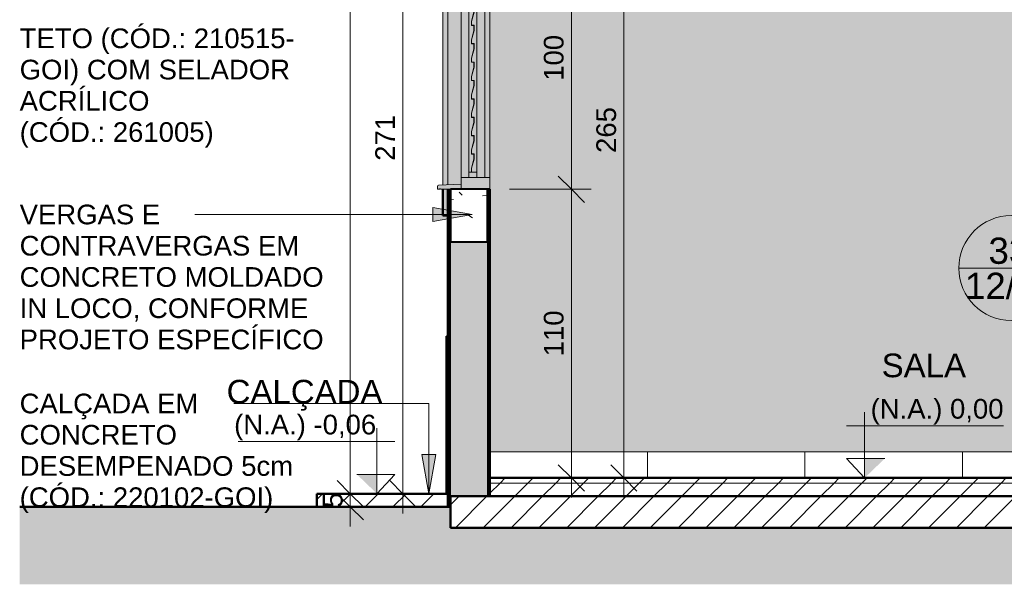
# Model space of a CAD drawing. Header units: metres. Extents: x -2.1 to 42.5, y -15.2 to 5.6.
# Tile 4 of 256: x -2.1 to 1.6, y -0.4 to 1.7. Entities that reach past the tile are written whole.
import ezdxf

# ---------------------------------------------------------------- set-up
doc = ezdxf.new("R2010")
doc.units = ezdxf.units.M
for name, color, linetype, lineweight in [('A-ANNO-DIMS', 7, 'Continuous', 9), ('A-ANNO-DIMS-50', 7, 'Continuous', 9), ('A-ANNO-SYMB', 7, 'Continuous', 9), ('A-DETL-GENF', 7, 'Continuous', 5), ('A-FLOR', 7, 'Continuous', 5), ('A-FLOR-MCUT', 7, 'Continuous', 5), ('A-FLOR-PATT', 7, 'Continuous', 50), ('A-GLAZ', 7, 'Continuous', 5), ('A-WALL', 7, 'Continuous', 5), ('A-WALL-PATT', 7, 'Continuous', 50), ('C-TOPO', 7, 'Continuous', 5), ('G-ANNO-DIMS', 7, 'Continuous', 9), ('G-ANNO-TEXT', 7, 'Continuous', 9), ('I-WALL', 7, 'Continuous', 5)]:
    doc.layers.add(name, color=color, linetype=linetype, lineweight=lineweight)
doc.layers.add('A-DETL', color=7, linetype='Continuous', lineweight=5, true_color=0x00a600)
doc.styles.add('Arial', font='arial.ttf', dxfattribs={"height": 0.075})
doc.styles.add('Arial_1', font='arial.ttf', dxfattribs={"height": 0.09})
doc.styles.add('Arial_2', font='arial.ttf', dxfattribs={"height": 0.1})
doc.dimstyles.new('Com_linha__ref__contínua__-_Cor_Vermelha_Arial_1_5mm_2', dxfattribs={"dimscale": 0.3048, "dimtxt": 0.076519, "dimasz": 0.328084, "dimexe": 0.246063, "dimexo": 0.246063, "dimgap": 0.024606, "dimtad": 1, "dimdec": 1, "dimlfac": 100, "dimrnd": 0.1, "dimdsep": 46, "dimtxsty": 'Arial', "dimblk1": 'OBLIQUE', "dimblk2": 'OBLIQUE', "dimsah": 1, "dimcen": 0.09, "dimdle": 0.246063, "dimazin": 0, "dimtfac": 1, "dimtdec": 4, "dimtix": 1, "dimtmove": 0, "dimatfit": 3, "dimfxl": 1, "dimtvp": 1, "dimtolj": 1, "dimtzin": 0, "dimarcsym": 2})
doc.dimstyles.new('Com_linha__ref__contínua__-_Cor_Vermelha_Arial_1_5mm_2_1', dxfattribs={"dimscale": 0.3048, "dimtxt": 0.076519, "dimasz": 0.328084, "dimexe": 0.246063, "dimexo": 0.246063, "dimgap": 0.024606, "dimtad": 1, "dimdec": 1, "dimlfac": 100, "dimrnd": 0.1, "dimdsep": 46, "dimtxsty": 'Arial', "dimblk1": 'OBLIQUE', "dimblk2": 'OBLIQUE', "dimsah": 1, "dimcen": 0.09, "dimdle": 0.246063, "dimazin": 0, "dimtfac": 1, "dimtdec": 4, "dimtix": 1, "dimtmove": 2, "dimatfit": 3, "dimfxl": 1, "dimtvp": 1, "dimtolj": 1, "dimtzin": 0, "dimarcsym": 2})
pattern_1 = [(45, (2.348, 2.53), (-0.053033, 0.053033), [])]

# ---------------------------------------------------------------- blocks, each defined once
blk = doc.blocks.new('JANELA DE CORRE_-2767304-C0')
at = {"layer": 'A-GLAZ', "true_color": 0xfffffe}
h = blk.add_hatch(color=7, dxfattribs=at)
h.paths.add_polyline_path([(-0.3464, 1.1), (-0.3464, 1.145), (-0.4564, 1.145), (-0.4564, 1.1), (-0.3564, 1.1)])
h.paths.add_polyline_path([(-0.3464, 2.055), (-0.3464, 2.1), (-0.4564, 2.1), (-0.4564, 2.055), (-0.3564, 2.055)])
for points in [[(-0.4564, 1.145), (-0.4264, 1.145), (-0.4264, 2.055), (-0.4564, 2.055), (-0.4564, 1.165)], [(-0.4164, 1.165), (-0.4164, 1.18), (-0.4064, 1.2151), (-0.4064, 1.235), (-0.4164, 1.235), (-0.4164, 1.25), (-0.4064, 1.2851), (-0.4064, 1.305), (-0.4164, 1.305), (-0.4164, 1.32), (-0.4064, 1.3551), (-0.4064, 1.375), (-0.4164, 1.375), (-0.4164, 1.39), (-0.4064, 1.4251), (-0.4064, 1.445), (-0.4164, 1.445), (-0.4164, 1.46), (-0.4064, 1.4951), (-0.4064, 1.515), (-0.4164, 1.515), (-0.4164, 1.53), (-0.4064, 1.5651), (-0.4064, 1.585), (-0.4164, 1.585), (-0.4164, 1.6), (-0.4064, 1.6351), (-0.4064, 1.655), (-0.4164, 1.655), (-0.4164, 1.67), (-0.4064, 1.7051), (-0.4064, 1.725), (-0.4164, 1.725), (-0.4164, 1.74), (-0.4064, 1.7751), (-0.4064, 1.795), (-0.4164, 1.795), (-0.4164, 1.81), (-0.4064, 1.8451), (-0.4064, 1.865), (-0.4164, 1.865), (-0.4164, 1.88), (-0.4064, 1.9151), (-0.4064, 1.935), (-0.4164, 1.935), (-0.4164, 1.95), (-0.4064, 1.9851), (-0.4064, 2.035), (-0.4074, 2.035), (-0.4074, 1.9851), (-0.4174, 1.95), (-0.4174, 1.934), (-0.4074, 1.934), (-0.4074, 1.9151), (-0.4174, 1.88), (-0.4174, 1.864), (-0.4074, 1.864), (-0.4074, 1.8451), (-0.4174, 1.8097), (-0.4174, 1.794), (-0.4074, 1.794), (-0.4074, 1.7751), (-0.4174, 1.74), (-0.4174, 1.724), (-0.4074, 1.724), (-0.4074, 1.7051), (-0.4174, 1.67), (-0.4174, 1.654), (-0.4074, 1.654), (-0.4074, 1.6351), (-0.4174, 1.6), (-0.4174, 1.584), (-0.4074, 1.584), (-0.4074, 1.5651), (-0.4174, 1.53), (-0.4174, 1.514), (-0.4074, 1.514), (-0.4074, 1.4951), (-0.4174, 1.46), (-0.4174, 1.444), (-0.4074, 1.444), (-0.4074, 1.4251), (-0.4174, 1.39), (-0.4174, 1.374), (-0.4074, 1.374), (-0.4074, 1.3551), (-0.4174, 1.32), (-0.4174, 1.304), (-0.4074, 1.304), (-0.4074, 1.2851), (-0.4174, 1.25), (-0.4174, 1.234), (-0.4074, 1.234), (-0.4074, 1.2151), (-0.4174, 1.18), (-0.4174, 1.165)], [(-0.3964, 1.145), (-0.3664, 1.145), (-0.3664, 2.055), (-0.3964, 2.055), (-0.3964, 1.165)], [(-0.3464, 1.145), (-0.3464, 2.055), (-0.3664, 2.055), (-0.3664, 1.145)]]:
    blk.add_hatch(color=7, dxfattribs=at).paths.add_polyline_path(points)
h = blk.add_hatch(color=7, dxfattribs=at)
h.paths.add_polyline_path([(-0.4264, 1.145), (-0.3964, 1.145), (-0.3964, 1.165), (-0.4264, 1.165)])
h.paths.add_polyline_path([(-0.4264, 2.035), (-0.3964, 2.035), (-0.3964, 2.055), (-0.4264, 2.055), (-0.4264, 2.0388)])
h = blk.add_hatch(color=7, dxfattribs=at)
h.paths.add_polyline_path([(-0.3964, 1.165), (-0.3964, 2.035), (-0.4064, 2.035), (-0.4064, 1.985), (-0.4164, 1.95), (-0.4164, 1.935), (-0.4064, 1.935), (-0.4064, 1.915), (-0.4164, 1.88), (-0.4164, 1.865), (-0.4064, 1.865), (-0.4064, 1.845), (-0.4164, 1.8097), (-0.4164, 1.795), (-0.4064, 1.795), (-0.4064, 1.775), (-0.4164, 1.74), (-0.4164, 1.725), (-0.4064, 1.725), (-0.4064, 1.705), (-0.4164, 1.67), (-0.4164, 1.655), (-0.4064, 1.655), (-0.4064, 1.635), (-0.4164, 1.6), (-0.4164, 1.585), (-0.4064, 1.585), (-0.4064, 1.565), (-0.4164, 1.53), (-0.4164, 1.515), (-0.4064, 1.515), (-0.4064, 1.495), (-0.4164, 1.46), (-0.4164, 1.445), (-0.4064, 1.445), (-0.4064, 1.425), (-0.4164, 1.39), (-0.4164, 1.375), (-0.4064, 1.375), (-0.4064, 1.355), (-0.4164, 1.32), (-0.4164, 1.305), (-0.4064, 1.305), (-0.4064, 1.285), (-0.4164, 1.25), (-0.4164, 1.235), (-0.4064, 1.235), (-0.4064, 1.215), (-0.4164, 1.18), (-0.4164, 1.165), (-0.4064, 1.165)])
h.paths.add_polyline_path([(-0.4264, 1.165), (-0.4174, 1.165), (-0.4174, 1.1801), (-0.4074, 1.2151), (-0.4074, 1.234), (-0.4174, 1.234), (-0.4174, 1.2501), (-0.4074, 1.2851), (-0.4074, 1.304), (-0.4174, 1.304), (-0.4174, 1.3201), (-0.4074, 1.3551), (-0.4074, 1.374), (-0.4174, 1.374), (-0.4174, 1.3901), (-0.4074, 1.4251), (-0.4074, 1.444), (-0.4174, 1.444), (-0.4174, 1.4601), (-0.4074, 1.4951), (-0.4074, 1.514), (-0.4174, 1.514), (-0.4174, 1.5301), (-0.4074, 1.5651), (-0.4074, 1.584), (-0.4174, 1.584), (-0.4174, 1.6001), (-0.4074, 1.6351), (-0.4074, 1.654), (-0.4174, 1.654), (-0.4174, 1.6701), (-0.4074, 1.7051), (-0.4074, 1.724), (-0.4174, 1.724), (-0.4174, 1.7401), (-0.4074, 1.7751), (-0.4074, 1.794), (-0.4174, 1.794), (-0.4174, 1.8101), (-0.4074, 1.8451), (-0.4074, 1.864), (-0.4174, 1.864), (-0.4174, 1.8801), (-0.4074, 1.9151), (-0.4074, 1.934), (-0.4174, 1.934), (-0.4174, 1.9501), (-0.4074, 1.9851), (-0.4074, 2.035), (-0.4264, 2.035), (-0.4264, 1.18)])
at = {"layer": 'A-GLAZ', "lineweight": 15}
for p, q in [((-0.3464, 2.1), (-0.3564, 2.1)), ((-0.3464, 2.055), (-0.3464, 2.1)), ((-0.4564, 2.055), (-0.3464, 2.055)), ((-0.3964, 2.055), (-0.4264, 2.055)), ((-0.4264, 2.055), (-0.4264, 2.035)), ((-0.4264, 2.035), (-0.3964, 2.035)), ((-0.4064, 2.036), (-0.4164, 2.036)), ((-0.4164, 2.036), (-0.4164, 2.035)), ((-0.4164, 2.035), (-0.4074, 2.035)), ((-0.4074, 2.035), (-0.4074, 1.9851)), ((-0.4064, 1.985), (-0.4064, 2.036)), ((-0.3964, 2.035), (-0.3964, 2.055)), ((-0.4074, 1.9851), (-0.4174, 1.9501)), ((-0.4164, 1.95), (-0.4064, 1.985)), ((-0.4174, 1.9501), (-0.4174, 1.934)), ((-0.4174, 1.934), (-0.4074, 1.934)), ((-0.4074, 1.9151), (-0.4174, 1.8801)), ((-0.4164, 1.935), (-0.4164, 1.95)), ((-0.4064, 1.935), (-0.4164, 1.935)), ((-0.4164, 1.88), (-0.4064, 1.915)), ((-0.4074, 1.934), (-0.4074, 1.9151)), ((-0.4064, 1.915), (-0.4064, 1.935)), ((-0.4174, 1.8801), (-0.4174, 1.864)), ((-0.4164, 1.865), (-0.4164, 1.88)), ((-0.4174, 1.864), (-0.4074, 1.864)), ((-0.4074, 1.8451), (-0.4174, 1.8101)), ((-0.4064, 1.865), (-0.4164, 1.865)), ((-0.4164, 1.81), (-0.4064, 1.845)), ((-0.4074, 1.864), (-0.4074, 1.8451)), ((-0.4064, 1.845), (-0.4064, 1.865)), ((-0.4174, 1.8101), (-0.4174, 1.794)), ((-0.4164, 1.795), (-0.4164, 1.81)), ((-0.4174, 1.794), (-0.4074, 1.794)), ((-0.4074, 1.7751), (-0.4174, 1.7401)), ((-0.4064, 1.795), (-0.4164, 1.795)), ((-0.4164, 1.74), (-0.4064, 1.775)), ((-0.4074, 1.794), (-0.4074, 1.7751)), ((-0.4064, 1.775), (-0.4064, 1.795)), ((-0.4174, 1.7401), (-0.4174, 1.724)), ((-0.4164, 1.725), (-0.4164, 1.74)), ((-0.4174, 1.724), (-0.4074, 1.724)), ((-0.4074, 1.7051), (-0.4174, 1.6701)), ((-0.4064, 1.725), (-0.4164, 1.725)), ((-0.4164, 1.67), (-0.4064, 1.705)), ((-0.4074, 1.724), (-0.4074, 1.7051)), ((-0.4064, 1.705), (-0.4064, 1.725)), ((-0.4174, 1.6701), (-0.4174, 1.654)), ((-0.4174, 1.654), (-0.4074, 1.654)), ((-0.4164, 1.655), (-0.4164, 1.67)), ((-0.4064, 1.655), (-0.4164, 1.655)), ((-0.4074, 1.654), (-0.4074, 1.6351)), ((-0.4064, 1.635), (-0.4064, 1.655)), ((-0.4074, 1.6351), (-0.4174, 1.6001)), ((-0.4164, 1.6), (-0.4064, 1.635)), ((-0.4174, 1.6001), (-0.4174, 1.584)), ((-0.4174, 1.584), (-0.4074, 1.584)), ((-0.4164, 1.585), (-0.4164, 1.6)), ((-0.4064, 1.585), (-0.4164, 1.585)), ((-0.4074, 1.584), (-0.4074, 1.5651)), ((-0.4064, 1.565), (-0.4064, 1.585)), ((-0.4074, 1.5651), (-0.4174, 1.5301)), ((-0.4164, 1.53), (-0.4064, 1.565)), ((-0.4174, 1.5301), (-0.4174, 1.514)), ((-0.4174, 1.514), (-0.4074, 1.514)), ((-0.4164, 1.515), (-0.4164, 1.53)), ((-0.4064, 1.515), (-0.4164, 1.515)), ((-0.4074, 1.514), (-0.4074, 1.4951)), ((-0.4064, 1.495), (-0.4064, 1.515)), ((-0.4074, 1.4951), (-0.4174, 1.4601)), ((-0.4164, 1.46), (-0.4064, 1.495)), ((-0.4174, 1.4601), (-0.4174, 1.444)), ((-0.4174, 1.444), (-0.4074, 1.444)), ((-0.4164, 1.445), (-0.4164, 1.46)), ((-0.4064, 1.445), (-0.4164, 1.445)), ((-0.4074, 1.444), (-0.4074, 1.4251)), ((-0.4064, 1.425), (-0.4064, 1.445)), ((-0.4074, 1.4251), (-0.4174, 1.3901)), ((-0.4174, 1.3901), (-0.4174, 1.374)), ((-0.4164, 1.39), (-0.4064, 1.425)), ((-0.4164, 1.375), (-0.4164, 1.39)), ((-0.4174, 1.374), (-0.4074, 1.374)), ((-0.4074, 1.3551), (-0.4174, 1.3201)), ((-0.4064, 1.375), (-0.4164, 1.375)), ((-0.4164, 1.32), (-0.4064, 1.355)), ((-0.4074, 1.374), (-0.4074, 1.3551)), ((-0.4064, 1.355), (-0.4064, 1.375)), ((-0.4174, 1.3201), (-0.4174, 1.304)), ((-0.4164, 1.305), (-0.4164, 1.32)), ((-0.4174, 1.304), (-0.4074, 1.304)), ((-0.4074, 1.2851), (-0.4174, 1.2501)), ((-0.4064, 1.305), (-0.4164, 1.305)), ((-0.4164, 1.25), (-0.4064, 1.285)), ((-0.4074, 1.304), (-0.4074, 1.2851)), ((-0.4064, 1.285), (-0.4064, 1.305)), ((-0.4174, 1.2501), (-0.4174, 1.234)), ((-0.4164, 1.235), (-0.4164, 1.25)), ((-0.4174, 1.234), (-0.4074, 1.234)), ((-0.4074, 1.2151), (-0.4174, 1.1801)), ((-0.4064, 1.235), (-0.4164, 1.235)), ((-0.4164, 1.18), (-0.4064, 1.215)), ((-0.4074, 1.234), (-0.4074, 1.2151)), ((-0.4064, 1.215), (-0.4064, 1.235)), ((-0.3964, 1.165), (-0.4264, 1.165)), ((-0.4264, 1.165), (-0.4264, 1.145)), ((-0.4174, 1.1801), (-0.4174, 1.165)), ((-0.4174, 1.165), (-0.4164, 1.165)), ((-0.4164, 1.165), (-0.4164, 1.18)), ((-0.3964, 1.145), (-0.3964, 1.165)), ((-0.3464, 1.145), (-0.4564, 1.145)), ((-0.4264, 1.145), (-0.3964, 1.145)), ((-0.3464, 1.1), (-0.3464, 1.145)), ((-0.3564, 1.1), (-0.3464, 1.1))]:
    blk.add_line(p, q, dxfattribs=at)
at = {"layer": 'A-GLAZ'}
for p, q in [((-0.4264, 2.035), (-0.4264, 1.165)), ((-0.4264, 1.165), (-0.4264, 2.035)), ((-0.3964, 1.165), (-0.3964, 2.035)), ((-0.3964, 2.035), (-0.3964, 1.165)), ((-0.3664, 2.055), (-0.3664, 1.145)), ((-0.3464, 2.055), (-0.3464, 1.145))]:
    blk.add_line(p, q, dxfattribs=at)
blk = doc.blocks.new('Paredes 1 - Paredes 1-2288142-C')
at = {"layer": 'A-WALL', "true_color": 0x808080}
h = blk.add_hatch(color=8, dxfattribs=at)
h.paths.add_polyline_path([(-0.5064, 1), (-0.5064, 1.1), (-0.5264, 1.1), (-0.5264, 1)])
h.paths.add_polyline_path([(-0.5064, 2.1), (-0.5064, 2.2), (-0.5264, 2.2), (-0.5264, 2.1)])
at = {"layer": 'A-WALL', "true_color": 0xc0c0c0}
blk.add_hatch(color=9, dxfattribs=at).paths.add_polyline_path([(-0.5264, 1.1163), (-0.5064, 1.1174), (-0.5064, 2.1), (-0.5264, 2.1), (-0.5264, 1.12)])
at = {"layer": 'A-WALL', "lineweight": 50}
for p, q in [((-0.5264, 2.2), (-0.5264, 2.1)), ((-0.5064, 2.2), (-0.5264, 2.2)), ((-0.5064, 2.1), (-0.5064, 2.2)), ((-0.5264, 2.1), (-0.5064, 2.1)), ((-0.5264, 1.1), (-0.5264, 1)), ((-0.5064, 1), (-0.5064, 1.1)), ((-0.5264, 1), (-0.5064, 1))]:
    blk.add_line(p, q, dxfattribs=at)
at = {"layer": 'A-WALL'}
blk.add_line((-0.5264, 1.1163), (-0.5264, 2.1), dxfattribs=at)
blk = doc.blocks.new('Elevações de ponto - Cota de elevação - corte _N_O e N_A_-1979376-C')
at = {"layer": 'G-ANNO-DIMS'}
blk.add_hatch(color=256, dxfattribs=at).paths.add_polyline_path([(7.1024, 0.0536), (7.0259, -0.02), (7.0259, 0.0536)])
for p, q in [((7.0259, -0.02), (7.0259, 0.23)), ((6.9573, 0.1786), (7.5551, 0.1786)), ((7.0259, -0.02), (6.9573, 0.0536)), ((6.9573, 0.0536), (7.1024, 0.0536)), ((7.0259, 0.0536), (6.9573, 0.0536)), ((6.9573, 0.0536), (7.0259, -0.02)), ((7.0259, -0.02), (7.0259, 0.0536))]:
    blk.add_line(p, q, dxfattribs=at)
blk = doc.blocks.new('DIMBLOCK1-C')
at = {"layer": 'A-ANNO-DIMS-50', "color": 242, "true_color": 0xbd2b2e, "transparency": 16777216}
for p, q in [((-0.6785, 2.65), (-0.7285, 2.7)), ((-0.6785, 2.65), (-0.7535, 2.65)), ((-0.6785, -0.135), (-0.6785, 2.65)), ((-0.6785, 2.65), (-0.6285, 2.6)), ((-0.6785, 2.65), (-0.4214, 2.65)), ((-0.6785, -0.06), (-0.7285, -0.01)), ((-0.6785, -0.06), (-0.7535, -0.06)), ((-0.6785, -0.06), (-0.6285, -0.11)), ((-0.6785, -0.06), (-0.6742, -0.06))]:
    blk.add_line(p, q, dxfattribs=at)
at = {"layer": 'A-ANNO-DIMS-50', "color": 0, "transparency": 16777216, "insert": (-0.7834, 1.2085), "char_height": 0.075, "width": 0.207662, "attachment_point": 1, "rotation": 90, "line_spacing_factor": 0.941778, "style": 'Arial'}
blk.add_mtext('271', dxfattribs=at)
blk = doc.blocks.new('_Oblique')
at = {"color": 0, "linetype": 'ByBlock', "lineweight": -2}
blk.add_line((-0.5, -0.5), (0.5, 0.5), dxfattribs=at)
blk = doc.blocks.new('DIMBLOCK3-C')
at = {"layer": 'A-ANNO-DIMS-50', "color": 242, "true_color": 0xbd2b2e, "transparency": 16777216}
for p, q in [((-0.8785, -0.06), (-0.9285, -0.01)), ((-0.8785, -0.06), (-0.9535, -0.06)), ((-0.8785, -0.11), (-0.9285, -0.06)), ((-0.8785, -0.185), (-0.8785, -0.06)), ((-0.8785, -0.06), (-0.8285, -0.11)), ((-0.8785, -0.06), (-0.8742, -0.06)), ((-0.8785, -0.11), (-0.9535, -0.11)), ((-0.8785, -0.11), (-0.8285, -0.16)), ((-0.8785, -0.11), (-0.8742, -0.11))]:
    blk.add_line(p, q, dxfattribs=at)
at = {"layer": 'A-ANNO-DIMS-50', "color": 0, "transparency": 16777216, "insert": (-0.9834, -0.1138), "char_height": 0.075, "width": 0.069221, "attachment_point": 1, "rotation": 90, "line_spacing_factor": 0.941778, "style": 'Arial'}
blk.add_mtext('5', dxfattribs=at)
blk = doc.blocks.new('DIMBLOCK4-C')
at = {"layer": 'A-ANNO-DIMS-50', "color": 242, "true_color": 0xbd2b2e, "transparency": 16777216}
for p, q in [((-0.8785, -0.06), (-0.8785, 4.325)), ((-0.8785, 4.25), (-0.9285, 4.3)), ((-0.8785, 4.25), (-0.9535, 4.25)), ((-0.8785, 4.25), (-0.8285, 4.2)), ((-0.8785, 4.25), (-0.5814, 4.25)), ((-0.8785, -0.06), (-0.9285, -0.01)), ((-0.8785, -0.06), (-0.9535, -0.06)), ((-0.8785, -0.06), (-0.8285, -0.11)), ((-0.8785, -0.06), (-0.8742, -0.06))]:
    blk.add_line(p, q, dxfattribs=at)
at = {"layer": 'A-ANNO-DIMS-50', "color": 0, "transparency": 16777216, "insert": (-0.9834, 2.3), "char_height": 0.075, "width": 0.207662, "attachment_point": 1, "rotation": 90, "line_spacing_factor": 0.941778, "style": 'Arial'}
blk.add_mtext('431', dxfattribs=at)
blk = doc.blocks.new('DIMBLOCK5-C')
at = {"layer": 'A-ANNO-DIMS-50', "color": 242, "true_color": 0xbd2b2e, "transparency": 16777216}
for p, q in [((-0.0362, 1.1), (-0.0862, 1.15)), ((-0.0362, 1.1), (-0.2714, 1.1)), ((-0.0362, -0.075), (-0.0362, 1.1)), ((-0.0362, 1.1), (0.0138, 1.05)), ((-0.0362, 1.1), (0.0388, 1.1)), ((-0.0362, 0), (-0.0862, 0.05)), ((-0.0362, 0), (0.0138, -0.05)), ((-0.0362, 0), (-0.1112, 0)), ((-0.0362, 0), (-0.0319, 0))]:
    blk.add_line(p, q, dxfattribs=at)
at = {"layer": 'A-ANNO-DIMS-50', "color": 0, "transparency": 16777216, "insert": (-0.1411, 0.4635), "char_height": 0.075, "width": 0.207662, "attachment_point": 1, "rotation": 90, "line_spacing_factor": 0.941778, "style": 'Arial'}
blk.add_mtext('110', dxfattribs=at)
blk = doc.blocks.new('DIMBLOCK6-C')
at = {"layer": 'A-ANNO-DIMS-50', "color": 242, "true_color": 0xbd2b2e, "transparency": 16777216}
for p, q in [((-0.0362, 2.1), (-0.0862, 2.15)), ((-0.0362, 2.1), (-0.2714, 2.1)), ((-0.0362, 1.1), (-0.0362, 2.1)), ((-0.0362, 2.1), (0.0138, 2.05)), ((-0.0362, 2.1), (0.0388, 2.1)), ((-0.0362, 1.1), (-0.0862, 1.15)), ((-0.0362, 1.1), (-0.2714, 1.1)), ((-0.0362, 1.1), (0.0138, 1.05)), ((-0.0362, 1.1), (0.0388, 1.1))]:
    blk.add_line(p, q, dxfattribs=at)
at = {"layer": 'A-ANNO-DIMS-50', "color": 0, "transparency": 16777216, "insert": (-0.1411, 1.5135), "char_height": 0.075, "width": 0.207662, "attachment_point": 1, "rotation": 90, "line_spacing_factor": 0.941778, "style": 'Arial'}
blk.add_mtext('100', dxfattribs=at)
blk = doc.blocks.new('DIMBLOCK8-C')
at = {"layer": 'A-ANNO-DIMS-50', "color": 242, "true_color": 0xbd2b2e, "transparency": 16777216}
for p, q in [((0.1638, 2.65), (0.1138, 2.7)), ((0.1638, 2.65), (0.0888, 2.65)), ((0.1638, -0.075), (0.1638, 2.65)), ((0.1638, 2.65), (0.2138, 2.6)), ((0.1638, 2.65), (0.1681, 2.65)), ((0.1638, 0), (0.1138, 0.05)), ((0.1638, 0), (0.0888, 0)), ((0.1638, 0), (0.2138, -0.05)), ((0.1638, 0), (0.1681, 0))]:
    blk.add_line(p, q, dxfattribs=at)
at = {"layer": 'A-ANNO-DIMS-50', "color": 0, "transparency": 16777216, "insert": (0.0589, 1.2385), "char_height": 0.075, "width": 0.207662, "attachment_point": 1, "rotation": 90, "line_spacing_factor": 0.941778, "style": 'Arial'}
blk.add_mtext('265', dxfattribs=at)
blk = doc.blocks.new('Corte - Simbolo - Detalhe-2105757-C')
at = {"layer": 'A-ANNO-SYMB'}
blk.add_line((9.9025, 2.8243), (10.3025, 2.8243), dxfattribs=at)
blk.add_circle((10.1025, 2.8243), 0.2, dxfattribs=at)

msp = doc.modelspace()

# ---------------------------------------------------------------- hatches: boundary and pattern name
at = {"layer": 'A-DETL-GENF', "true_color": 0x4d4d4d}
h = msp.add_hatch(dxfattribs=at)
h.set_pattern_fill('FP_3', color=251, style=0, pattern_type=2)
h.set_pattern_definition([(50, (2.348, 2.53), (0.364365, -0.031877), [0.0381, -0.4191]), (355, (2.348, 2.53), (-0.070485, 0.382117), [0.03048, -0.33528]), (100.451, (2.379, 2.527), (0.293886, 0.35023), [0.03238, -0.35618]), (46.184, (2.348, 2.632), (0.54216, -0.084084), [0.05715, -0.62865]), (96.636, (2.394, 2.625), (0.474805, 0.494854), [0.04857, -0.53427]), (351.184, (2.348, 2.632), (0.47481, 0.49485), [0.04572, -0.50292]), (21, (2.399, 2.606), (0.303226, -0.204528), [0.0381, -0.4191]), (326, (2.399, 2.606), (0.123607, 0.36838), [0.03048, -0.33528]), (71.451, (2.424, 2.589), (0.426833, 0.16384), [0.03238, -0.35618]), (37.5, (2.348, 2.53), (0.0061807, 0.169108), [0.01676, -0.31445, 0.01676, -0.3236, -0.33655]), (37.5, (2.348, 2.53), (0.0061807, 0.169108), [-0.67158, 0.01676, -0.31979]), (7.5, (2.348, 2.53), (0.133641, 0.200358), [0.01676, -0.17729, 0.01676, -0.30683, -0.12827]), (7.5, (2.348, 2.53), (0.133641, 0.200358), [-0.51765, 0.01676, -0.11151]), (327.5, (2.235, 2.53), (0.2711816, -0.0114606), [0.01676, -0.11024, 0.01676, -0.37948, -0.52578]), (327.5, (2.235, 2.53), (0.2711816, -0.0114606), [-0.52324, 0.01676, -0.50902]), (317.5, (2.184, 2.53), (0.296258, 0.05085), [0.01676, -0.14834, 0.01676, -0.24638, -0.37338]), (317.5, (2.184, 2.53), (0.296258, 0.05085), [-0.42824, 0.01676, -0.35662])])
h.paths.add_polyline_path([(-0.3564, 0.9), (-0.3564, 1.1), (-0.4964, 1.1), (-0.4964, 0.9), (-0.3803, 0.9)])
h.paths.add_polyline_path([(-0.3564, 2.1), (-0.3564, 2.3), (-0.4964, 2.3), (-0.4964, 2.1), (-0.4564, 2.1)])
at = {"layer": 'A-DETL-GENF', "true_color": 0xdbcc9e}
msp.add_hatch(color=9, dxfattribs=at).paths.add_polyline_path([(-0.5064, 1.1174), (-0.4564, 1.12), (-0.4564, 2.1), (-0.5064, 2.1), (-0.5064, 1.12)])
at = {"layer": 'A-DETL-GENF', "true_color": 0xb6b6b6}
msp.add_hatch(color=253, dxfattribs=at).paths.add_polyline_path([(-0.4964, 1.1), (-0.4564, 1.1005), (-0.4564, 1.12), (-0.5432, 1.1152), (-0.5451, 1.1139), (-0.5464, 1.1106), (-0.5464, 1.1), (-0.5383, 1.1005), (-0.5374, 1.1017), (-0.5359, 1.1019), (-0.5347, 1.101), (-0.5344, 1.1), (-0.5064, 1.1)])
at = {"layer": 'A-FLOR', "true_color": 0x808080}
h = msp.add_hatch(dxfattribs=at)
h.set_pattern_fill('FP_1', color=8, style=0, pattern_type=2)
h.set_pattern_definition(pattern_1)
h.paths.add_polyline_path([(-0.3464, -0.02), (6.0136, -0.02), (6.0136, 0), (-0.3464, 0)])
at = {"layer": 'A-FLOR-PATT', "lineweight": 5, "true_color": 0x808080}
h = msp.add_hatch(dxfattribs=at)
h.set_pattern_fill('FP_1', color=8, style=0, pattern_type=2)
h.set_pattern_definition(pattern_1)
h.paths.add_polyline_path([(5.641, -0.07), (6.0136, -0.07), (6.0136, -0.02), (-0.3464, -0.02), (-0.3464, -0.07), (4.8631, -0.07)])
h = msp.add_hatch(dxfattribs=at)
h.set_pattern_fill('FP_1', color=8, style=0, pattern_type=2)
h.set_pattern_definition(pattern_1)
h.paths.add_polyline_path([(8.3336, -0.11), (8.8336, -0.11), (8.8336, -0.06), (8.3336, -0.06), (8.3336, -0.07)])
h.paths.add_polyline_path([(-0.5822, -0.11), (-0.5064, -0.11), (-0.5064, -0.06), (-1.0064, -0.06), (-1.0064, -0.11)])
h = msp.add_hatch(dxfattribs=at)
h.set_pattern_fill('FP_1', color=8, style=0, pattern_type=2)
h.set_pattern_definition(pattern_1)
h.paths.add_polyline_path([(7.9747, -0.19), (8.3236, -0.19), (8.3236, -0.07), (-0.4964, -0.07), (-0.4964, -0.19), (7.5858, -0.19)])
at = {"layer": 'A-WALL-PATT', "true_color": 0x808080}
h = msp.add_hatch(color=8, dxfattribs=at)
h.paths.add_polyline_path([(-0.5014, -0.07), (-0.4989, -0.07), (-0.4989, 1.1), (-0.5014, 1.1), (-0.5014, -0.06)])
h.paths.add_polyline_path([(-0.4989, 2.1), (-0.4989, 2.65), (-0.5014, 2.6499), (-0.5014, 2.1)])
h = msp.add_hatch(color=8, dxfattribs=at)
h.paths.add_polyline_path([(-0.4989, -0.07), (-0.4964, -0.07), (-0.4964, 1.1), (-0.4989, 1.1), (-0.4989, -0.06)])
h.paths.add_polyline_path([(-0.4989, 2.1), (-0.4964, 2.1), (-0.4964, 2.65), (-0.4989, 2.6499), (-0.4989, 2.3)])
h = msp.add_hatch(color=8, dxfattribs=at)
h.paths.add_polyline_path([(-0.3564, -0.07), (-0.3539, -0.07), (-0.3539, 1.1), (-0.3564, 1.1), (-0.3564, -0.02)])
h.paths.add_polyline_path([(-0.3539, 2.1), (-0.3539, 2.65), (-0.3564, 2.6499), (-0.3564, 2.1)])
h = msp.add_hatch(color=8, dxfattribs=at)
h.paths.add_polyline_path([(-0.3514, -0.07), (-0.3514, 1.1), (-0.3539, 1.1), (-0.3539, -0.07)])
h.paths.add_polyline_path([(-0.3539, 2.1), (-0.3514, 2.1), (-0.3514, 2.65), (-0.3539, 2.6499), (-0.3539, 2.5225)])
h = msp.add_hatch(color=8, dxfattribs=at)
h.paths.add_polyline_path([(-0.4964, -0.07), (-0.3564, -0.07), (-0.3564, 0.9), (-0.4964, 0.9), (-0.4964, -0.02)])
h.paths.add_polyline_path([(-0.4073, 2.3), (-0.3564, 2.3), (-0.3564, 2.35), (-0.4964, 2.35), (-0.4964, 2.3), (-0.4564, 2.3)])
at = {"layer": 'A-WALL-PATT', "lineweight": 5, "true_color": 0x808080}
for points in [[(-0.3444, 0), (-0.3444, 0.1), (-0.3464, 0.1), (-0.3464, 0)], [(-0.5014, -0.11), (-0.4964, -0.11), (-0.4964, -0.07), (-0.5064, -0.07), (-0.5064, -0.11)]]:
    msp.add_hatch(color=8, dxfattribs=at).paths.add_polyline_path(points)
at = {"layer": 'A-WALL-PATT', "lineweight": 5, "true_color": 0x787878}
h = msp.add_hatch(dxfattribs=at)
h.set_pattern_fill('FP_6', color=8, style=0, pattern_type=2)
h.set_pattern_definition([(0, (-0.3464, 0), (0, 0.6), []), (90, (-0.3464, 0), (-0.6, 4e-17), [])])
h.paths.add_polyline_path([(3.0517, 0), (3.0517, 0.1), (-0.3444, 0.1), (-0.3444, 0), (2.5294, 0)])
at = {"layer": 'C-TOPO', "true_color": 0xd2e2c2}
msp.add_hatch(color=254, dxfattribs=at).paths.add_polyline_path([(6.0299, -0.4054), (10.3084, -0.4054), (10.3084, -0.1101), (8.3236, -0.1101), (8.3236, -0.19), (-0.4964, -0.19), (-0.4964, -0.1101), (-2.138, -0.1101), (-2.138, -0.4054), (5.641, -0.4054)])
at = {"layer": 'G-ANNO-TEXT'}
for points in [[(-0.4137, 1.004), (-0.5637, 1.0304), (-0.5637, 0.9775)], [(-0.5797, -0.0606), (-0.5532, 0.0894), (-0.6061, 0.0894)]]:
    msp.add_hatch(color=256, dxfattribs=at).paths.add_polyline_path(points)
at = {"layer": 'I-WALL', "true_color": 0x808080}
h = msp.add_hatch(color=8, dxfattribs=at)
h.paths.add_polyline_path([(-0.5014, -0.07), (-0.5014, 1.1), (-0.5064, 1.1), (-0.5064, -0.07)])
h.paths.add_polyline_path([(-0.5014, 2.1), (-0.5014, 2.65), (-0.5064, 2.6499), (-0.5064, 2.1)])
h = msp.add_hatch(color=8, dxfattribs=at)
h.paths.add_polyline_path([(-0.3514, -0.07), (-0.3464, -0.07), (-0.3464, 1.1), (-0.3514, 1.1), (-0.3514, -0.02)])
h.paths.add_polyline_path([(-0.3464, 2.1), (-0.3464, 2.65), (-0.3514, 2.6499), (-0.3514, 2.1)])
at = {"layer": 'I-WALL', "true_color": 0xf4eccd}
msp.add_hatch(color=254, dxfattribs=at).paths.add_polyline_path([(-0.3464, 0.1), (3.0537, 0.1), (3.0537, 0.93), (2.8637, 0.93), (2.8637, 1.05), (3.0537, 1.05), (3.0534, 1.0906), (3.0486, 1.0906), (3.0486, 1.21), (3.0537, 1.21), (3.0537, 2.53), (-0.3464, 2.53), (-0.3464, 0.8167)])
at = {"layer": 'I-WALL', "true_color": 0x808080}
msp.add_hatch(color=8, dxfattribs=at).paths.add_polyline_path([(-0.5064, -0.06), (-0.5064, 0.54), (-0.5114, 0.54), (-0.5114, -0.06)])

# ---------------------------------------------------------------- linework, layer by layer
at = {"layer": 'A-DETL', "color": 7, "lineweight": 15}
for p, q in [((-0.5064, 2.1), (-0.5064, 1.1174)), ((-0.4564, 1.12), (-0.4564, 2.1)), ((-0.5464, 1.1106), (-0.5464, 1.1)), ((-0.5464, 1.1), (-0.5384, 1.1)), ((-0.4564, 1.12), (-0.542, 1.1155)), ((-0.5344, 1.1), (-0.4964, 1.1)), ((-0.4564, 1.1), (-0.4564, 1.12))]:
    msp.add_line(p, q, dxfattribs=at)
at = {"layer": 'A-DETL', "color": 7, "lineweight": 40}
for p, q in [((-0.3564, 1.1), (-0.4964, 1.1)), ((-0.4964, 1.1), (-0.4964, 0.9)), ((-0.3564, 0.9), (-0.3564, 1.1)), ((-0.4964, 0.9), (-0.3564, 0.9))]:
    msp.add_line(p, q, dxfattribs=at)
at = {"layer": 'A-DETL', "color": 7, "lineweight": 50}
msp.add_line((-1.0064, -0.11), (-2.138, -0.11), dxfattribs=at)
at = {"layer": 'A-DETL', "color": 7, "lineweight": 15}
for centre, radius, start in [((-0.5415, 1.1106), 0.00492, 96), ((-0.5364, 1.1), 0.002, 0)]:
    msp.add_arc(centre, radius, start, 180, dxfattribs=at)
at = {"layer": 'A-FLOR', "lineweight": 50}
for p, q in [((6.1336, 0), (-0.3464, 0)), ((-0.3464, 0), (-0.3464, -0.07)), ((-0.5114, -0.06), (-1.0064, -0.06)), ((-1.0064, -0.06), (-1.0064, -0.11)), ((-0.5064, -0.11), (-0.5064, -0.06)), ((-0.3464, -0.07), (8.3336, -0.07)), ((-1.0064, -0.11), (-0.5064, -0.11)), ((-0.4964, -0.11), (-0.4964, -0.19)), ((-0.4964, -0.19), (8.3236, -0.19))]:
    msp.add_line(p, q, dxfattribs=at)
at = {"layer": 'A-FLOR-MCUT'}
msp.add_line((6.0136, -0.02), (-0.3464, -0.02), dxfattribs=at)
at = {"layer": 'A-WALL'}
for p, q in [((-0.5014, -0.07), (-0.5014, 1.1)), ((-0.4989, -0.07), (-0.4989, 1.1)), ((-0.3539, -0.07), (-0.3539, 1.1)), ((-0.3514, -0.07), (-0.3514, 1.1)), ((-0.4964, -0.07), (-0.4964, 0.9)), ((-0.3564, -0.07), (-0.3564, 0.9)), ((-0.3444, 0.1), (3.2157, 0.1))]:
    msp.add_line(p, q, dxfattribs=at)
at = {"layer": 'A-WALL', "lineweight": 25}
for p, q in [((-0.3444, 0.1), (-0.3464, 0.1)), ((-0.3444, 0), (-0.3444, 0.1))]:
    msp.add_line(p, q, dxfattribs=at)
at = {"layer": 'C-TOPO', "color": 9, "lineweight": 25, "true_color": 0xb9cebd}
msp.add_line((-2.138, -0.1101), (-0.4964, -0.1101), dxfattribs=at)
at = {"layer": 'C-TOPO'}
msp.add_line((-0.4964, -0.1101), (-2.138, -0.1101), dxfattribs=at)
at = {"layer": 'G-ANNO-DIMS', "lineweight": 18}
msp.add_line((-0.9054, -0.06), (-0.7771, -0.06), dxfattribs=at)
at = {"layer": 'G-ANNO-TEXT'}
for p, q in [((-0.4137, 1.004), (-0.5637, 1.0304)), ((-0.5637, 1.0304), (-0.5637, 0.9775)), ((-0.8177, 1.004), (-1.4714, 1.004)), ((-0.4137, 1.004), (-0.8177, 1.004)), ((-0.5637, 0.9775), (-0.4137, 1.004)), ((-0.765, 0.2837), (-1.3226, 0.2837)), ((-0.5797, 0.2837), (-0.765, 0.2837)), ((-0.5797, -0.0606), (-0.5797, 0.2837)), ((-0.5532, 0.0894), (-0.6061, 0.0894)), ((-0.6061, 0.0894), (-0.5797, -0.0606)), ((-0.5797, -0.0606), (-0.5532, 0.0894))]:
    msp.add_line(p, q, dxfattribs=at)
at = {"layer": 'I-WALL', "lineweight": 50}
for p, q in [((-0.5064, 1.1), (-0.5064, -0.06)), ((-0.3464, 1.1), (-0.3564, 1.1)), ((-0.3464, 0), (-0.3464, 1.1)), ((-0.5064, 0.54), (-0.5114, 0.54)), ((-0.5114, 0.54), (-0.5114, -0.06)), ((-0.5114, -0.06), (-0.5064, -0.06)), ((-0.3464, -0.07), (-0.5064, -0.07)), ((-0.4964, -0.11), (-0.4964, -0.07)), ((-0.5064, -0.11), (-0.4964, -0.11))]:
    msp.add_line(p, q, dxfattribs=at)

# ---------------------------------------------------------------- block references
at = {"layer": 'A-ANNO-SYMB'}
msp.add_blockref('Corte - Simbolo - Detalhe-2105757-C', (-8.4624, -2.0245), dxfattribs=at)
at = {"layer": 'A-GLAZ'}
msp.add_blockref('JANELA DE CORRE_-2767304-C0', (0, 0), dxfattribs=at)
at = {"layer": 'A-WALL'}
msp.add_blockref('Paredes 1 - Paredes 1-2288142-C', (0, 0), dxfattribs=at)
at = {"layer": 'G-ANNO-DIMS'}
msp.add_blockref('Elevações de ponto - Cota de elevação - corte _N_O e N_A_-1979376-C', (-5.9447, 0.02), dxfattribs=at)
at = {"layer": 'G-ANNO-DIMS', "extrusion": (0, 0, -1)}
msp.add_blockref('Elevações de ponto - Cota de elevação - corte _N_O e N_A_-1979376-C', (-6.2488, -0.04), dxfattribs=at)

# ---------------------------------------------------------------- texts
at = {"layer": 'A-ANNO-SYMB', "char_height": 0.1, "attachment_point": 1, "style": 'Arial_2'}
for s, insert, width in [('33', (1.5533, 0.9159), 0.192405), ('12/25', (1.4637, 0.782), 0.432911)]:
    msp.add_mtext(s, dxfattribs=dict(at, insert=insert, width=width))
at = {"layer": 'G-ANNO-DIMS', "lineweight": 18, "char_height": 0.075, "attachment_point": 1, "line_spacing_factor": 0.941778, "style": 'Arial'}
for s, insert, width in [('(N.A.) 0,00', (1.1041, 0.3009), 0.605101), ('(N.A.) -0,06', (-1.3214, 0.2409), 0.64642)]:
    msp.add_mtext(s, dxfattribs=dict(at, insert=insert, width=width))
at = {"layer": 'G-ANNO-TEXT', "attachment_point": 1}
for s, insert, char_height, width, style in [('TETO (CÓD.: 210515-', (-2.1386, 1.7128), 0.075, 1.286708, 'Arial'), ('GOI) COM SELADOR ', (-2.1386, 1.5937), 0.075, 1.298734, 'Arial'), ('ACRÍLICO ', (-2.1386, 1.4747), 0.075, 0.64135, 'Arial'), ('(CÓD.: 261005)', (-2.1386, 1.3556), 0.075, 0.913924, 'Arial'), ('VERGAS E ', (-2.1386, 1.0415), 0.075, 0.685443, 'Arial'), ('CONTRAVERGAS EM', (-2.1386, 0.9224), 0.075, 1.294725, 'Arial'), ('CONCRETO MOLDADO ', (-2.1386, 0.8033), 0.075, 1.451054, 'Arial'), ('IN LOCO, CONFORME', (-2.1386, 0.6843), 0.075, 1.350843, 'Arial'), ('PROJETO ESPECÍFICO', (-2.1386, 0.5652), 0.075, 1.41097, 'Arial'), ('SALA', (1.1463, 0.4738), 0.09, 0.38481, 'Arial_1'), ('CALÇADA', (-1.3499, 0.3738), 0.09, 0.709493, 'Arial_1'), ('CALÇADA EM ', (-2.1386, 0.3212), 0.075, 0.865822, 'Arial'), ('CONCRETO ', (-2.1386, 0.2021), 0.075, 0.765612, 'Arial'), ('DESEMPENADO 5cm', (-2.1386, 0.083), 0.075, 1.270675, 'Arial'), ('(CÓD.: 220102-GOI)', (-2.1386, -0.036), 0.075, 1.194514, 'Arial')]:
    msp.add_mtext(s, dxfattribs=dict(at, insert=insert, char_height=char_height, width=width, style=style))

# ---------------------------------------------------------------- dimensions: what is measured, and where the dimension line sits
at = {"layer": 'A-ANNO-DIMS', "color": 242, "true_color": 0xbd2b2e}
dim = msp.add_linear_dim(base=(-0.8785, 4.25), p1=(-0.9492, -0.06), p2=(-0.5064, 4.25), angle=90, dimstyle='Com_linha__ref__contínua__-_Cor_Vermelha_Arial_1_5mm_2_1', override={"dimpost": '<>', "dimfxl": 4.332686}, dxfattribs=at)
dim.commit()
dim.dimension.update_dxf_attribs({"geometry": 'DIMBLOCK4-C', "text_midpoint": (-0.9334, 2.4038), "dimtype": 160, "text_rotation": 90})
for base, p1, p2, override, picture, middle in [((-0.6785, 2.65), (-0.7492, -0.06), (-0.3464, 2.65), {"dimpost": '<>', "dimfxl": 2.739771}, 'DIMBLOCK1-C', (-0.7237, 1.295)), ((0.1638, 2.65), (0.0931, 0), (0.0931, 2.65), {"dimpost": '<>', "dimfxl": 2.65}, 'DIMBLOCK8-C', (0.118, 1.325)), ((-0.0362, 2.1), (-0.3464, 1.1), (-0.3464, 2.1), {"dimpost": '<>', "dimfxl": 1}, 'DIMBLOCK6-C', (-0.082, 1.6)), ((-0.0362, 1.1), (-0.1069, 0), (-0.3464, 1.1), {"dimpost": '<>', "dimfxl": 1.125772}, 'DIMBLOCK5-C', (-0.082, 0.55)), ((-0.8785, -0.06), (-0.9492, -0.11), (-0.9492, -0.06), {"dimpost": '<>', "dimfxl": 0.05}, 'DIMBLOCK3-C', (-0.9241, -0.085))]:
    dim = msp.add_linear_dim(base=base, p1=p1, p2=p2, angle=90, dimstyle='Com_linha__ref__contínua__-_Cor_Vermelha_Arial_1_5mm_2', override=override, dxfattribs=at)
    dim.commit()
    dim.dimension.update_dxf_attribs({"geometry": picture, "text_midpoint": middle})

doc.saveas('drawing.dxf')
